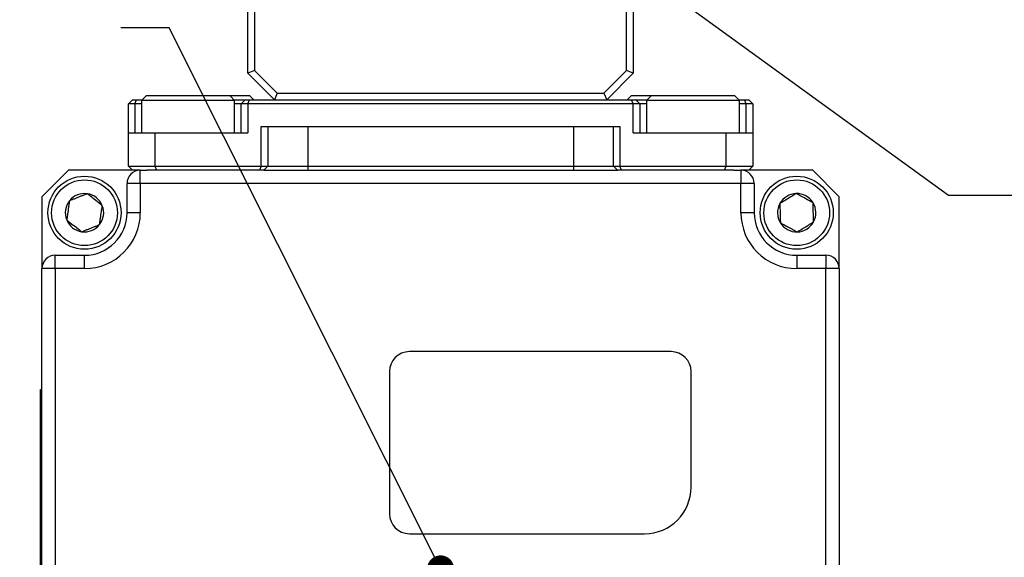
# Model space of a CAD drawing. Header units: millimetres. Extents: x 10 to 549, y 8 to 422.
# Tile 8 of 12: x 366 to 440, y 211 to 251. Entities that reach past the tile are written whole.
import ezdxf

# ---------------------------------------------------------------- set-up
doc = ezdxf.new("R2010")
doc.units = ezdxf.units.MM
doc.layers.add('DIMENSIONS', color=8, linetype='Continuous')
doc.styles.add('SLDTEXTSTYLE0', font='TXT', dxfattribs={"width": 0.75})
doc.dimstyles.new('SLDDIMSTYLE10', dxfattribs={"dimtxt": 0.18, "dimasz": 6.604, "dimexe": 0, "dimexo": 0.0625, "dimgap": 0, "dimtad": 0, "dimtih": 1, "dimtoh": 1, "dimdec": 0, "dimrnd": 1e-09, "dimzin": 0, "dimdsep": 46, "dimtxsty": 'Standard', "dimsah": 1, "dimcen": 0.09, "dimadec": 0, "dimazin": 0, "dimtfac": 6.604, "dimtdec": 0, "dimtofl": 0, "dimtmove": 0, "dimatfit": 3, "dimfxl": 1, "dimfrac": 2, "dimtolj": 1, "dimtzin": 0, "dimarcsym": 0})
doc.dimstyles.new('SLDDIMSTYLE4', dxfattribs={"dimtxt": 0.18, "dimasz": 2.032, "dimexe": 0, "dimexo": 0.0625, "dimgap": 0, "dimtad": 0, "dimtih": 1, "dimtoh": 1, "dimdec": 0, "dimrnd": 1e-09, "dimzin": 0, "dimdsep": 46, "dimtxsty": 'Standard', "dimblk1": 'DOT', "dimblk2": 'DOT', "dimsah": 1, "dimcen": 0.09, "dimadec": 0, "dimazin": 0, "dimtfac": 2.032, "dimtdec": 0, "dimtofl": 0, "dimtmove": 0, "dimatfit": 3, "dimldrblk": 'DOT', "dimfxl": 1, "dimfrac": 2, "dimtolj": 1, "dimtzin": 0, "dimarcsym": 0})

# ---------------------------------------------------------------- blocks, each defined once
blk = doc.blocks.new('SW_NOTE_0_6')
at = {"layer": 'DIMENSIONS', "color": 0, "ltscale": 2, "char_height": 5.29167, "attachment_point": 1, "style": 'SLDTEXTSTYLE0'}
for s, insert in [('TEMPERATURE', (-56.797, 10.743)), ('CONTROL POINT', (-56.797, 1.688))]:
    blk.add_mtext(s, dxfattribs=dict(at, insert=insert))
blk = doc.blocks.new('_Dot')
at = {"color": 0, "linetype": 'ByBlock', "lineweight": -2}
blk.add_line((-0.5, 0), (-1, 0), dxfattribs=at)
at = {"color": 0, "linetype": 'ByBlock', "const_width": 0.5}
blk.add_lwpolyline([(-0.25, 0, 1), (0.25, 0, 1)], format="xyb", close=True, dxfattribs=at)

msp = doc.modelspace()

# ---------------------------------------------------------------- linework, layer by layer
at = {"color": 7, "linetype": 'Continuous', "lineweight": 25, "ltscale": 2}
for p, q in [((382.826, 247.241), (382.826, 272.241)), ((411.326, 247.448), (411.326, 272.034)), ((411.826, 272.241), (411.826, 247.241)), ((383.326, 258.478), (383.326, 247.448)), ((383.326, 247.448), (382.826, 247.241)), ((384.826, 245.241), (382.826, 247.241)), ((383.326, 247.448), (385.033, 245.741)), ((409.619, 245.741), (411.326, 247.448)), ((411.826, 247.241), (409.826, 245.241)), ((411.826, 247.241), (411.326, 247.448)), ((375.176, 245.541), (374.826, 245.191)), ((381.476, 245.541), (375.176, 245.541)), ((381.826, 245.191), (381.476, 245.541)), ((382.976, 245.541), (381.476, 245.541)), ((383.276, 245.241), (382.976, 245.541)), ((385.033, 245.741), (384.826, 245.241)), ((385.033, 245.741), (409.619, 245.741)), ((409.619, 245.741), (409.826, 245.241)), ((411.676, 245.541), (411.376, 245.241)), ((413.176, 245.541), (411.676, 245.541)), ((413.176, 245.541), (412.826, 245.191)), ((418.216, 245.541), (413.176, 245.541)), ((419.476, 245.541), (418.216, 245.541)), ((419.826, 245.191), (419.476, 245.541)), ((373.826, 244.941), (374.126, 245.241)), ((374.326, 244.941), (373.826, 244.941)), ((373.826, 242.741), (373.826, 244.941)), ((374.126, 245.241), (374.451, 245.241)), ((374.326, 244.941), (374.451, 245.241)), ((374.826, 244.941), (374.326, 244.941)), ((374.326, 244.941), (374.326, 242.741)), ((374.451, 245.241), (374.876, 245.241)), ((374.826, 245.191), (374.826, 242.741)), ((381.826, 245.191), (374.826, 245.191)), ((381.776, 245.241), (382.626, 245.241)), ((381.826, 242.741), (381.826, 245.191)), ((382.326, 244.941), (381.826, 244.941)), ((382.326, 244.941), (382.626, 245.241)), ((382.826, 244.941), (382.326, 244.941)), ((382.326, 242.741), (382.326, 244.941)), ((382.626, 245.241), (382.951, 245.241)), ((382.826, 244.941), (382.951, 245.241)), ((382.826, 244.941), (382.826, 242.741)), ((411.826, 244.941), (382.826, 244.941)), ((382.951, 245.241), (411.702, 245.241)), ((411.826, 244.941), (411.702, 245.241)), ((411.702, 245.241), (412.026, 245.241)), ((411.826, 242.741), (411.826, 244.941)), ((412.326, 244.941), (411.826, 244.941)), ((412.326, 244.941), (412.026, 245.241)), ((412.026, 245.241), (412.876, 245.241)), ((412.326, 244.941), (412.326, 242.741)), ((412.826, 244.941), (412.326, 244.941)), ((412.826, 245.191), (412.826, 242.741)), ((418.426, 245.191), (412.826, 245.191)), ((419.826, 245.191), (418.426, 245.191)), ((419.776, 245.241), (420.202, 245.241)), ((419.826, 242.741), (419.826, 245.191)), ((420.326, 244.941), (419.826, 244.941)), ((420.326, 244.941), (420.202, 245.241)), ((420.202, 245.241), (420.526, 245.241)), ((420.326, 242.741), (420.326, 244.941)), ((420.826, 244.941), (420.326, 244.941)), ((420.826, 244.941), (420.526, 245.241)), ((420.826, 244.941), (420.826, 242.741)), ((383.826, 243.241), (410.826, 243.241)), ((383.826, 240.241), (383.826, 243.241)), ((384.326, 243.241), (384.326, 240.241)), ((387.326, 243.241), (387.326, 240.241)), ((407.326, 243.241), (407.326, 240.241)), ((410.326, 240.241), (410.326, 243.241)), ((410.826, 243.241), (410.826, 240.241)), ((373.826, 240.241), (373.826, 242.741)), ((373.826, 242.741), (375.826, 242.741)), ((375.826, 242.741), (375.826, 240.241)), ((375.826, 242.741), (382.826, 242.741)), ((411.826, 242.741), (418.826, 242.741)), ((418.826, 240.241), (418.826, 242.741)), ((418.826, 242.741), (420.826, 242.741)), ((420.826, 242.741), (420.826, 240.241)), ((373.826, 240.241), (375.826, 240.241)), ((373.826, 240.241), (374.126, 239.941)), ((375.826, 240.241), (383.826, 240.241)), ((375.826, 240.241), (375.951, 239.941)), ((383.826, 240.241), (383.702, 239.941)), ((383.826, 240.241), (384.326, 240.241)), ((384.326, 240.241), (384.026, 239.941)), ((384.326, 240.241), (387.326, 240.241)), ((387.326, 240.241), (387.326, 239.941)), ((387.326, 240.241), (407.326, 240.241)), ((407.326, 240.241), (410.326, 240.241)), ((407.326, 240.241), (407.326, 239.941)), ((410.626, 239.941), (410.326, 240.241)), ((410.326, 240.241), (410.826, 240.241)), ((410.826, 240.241), (418.826, 240.241)), ((410.951, 239.941), (410.826, 240.241)), ((418.702, 239.941), (418.826, 240.241)), ((418.826, 240.241), (420.826, 240.241)), ((420.526, 239.941), (420.826, 240.241)), ((369.326, 239.941), (367.326, 237.941)), ((374.126, 239.941), (369.326, 239.941)), ((374.726, 239.941), (374.126, 239.941)), ((374.726, 238.941), (374.726, 239.941)), ((374.726, 239.941), (375.251, 239.941)), ((375.951, 239.941), (375.251, 239.941)), ((383.702, 239.941), (375.951, 239.941)), ((384.026, 239.941), (383.702, 239.941)), ((384.026, 239.941), (410.626, 239.941)), ((410.951, 239.941), (410.626, 239.941)), ((418.702, 239.941), (410.951, 239.941)), ((419.402, 239.941), (418.702, 239.941)), ((419.402, 239.941), (419.926, 239.941)), ((420.526, 239.941), (419.926, 239.941)), ((419.926, 239.941), (419.926, 238.941)), ((425.326, 239.941), (420.526, 239.941)), ((427.326, 237.941), (425.326, 239.941)), ((373.726, 236.741), (373.726, 238.941)), ((374.726, 238.941), (373.726, 238.941)), ((374.726, 238.941), (374.726, 236.741)), ((419.926, 238.941), (374.726, 238.941)), ((419.926, 236.741), (419.926, 238.941)), ((420.926, 238.941), (419.926, 238.941)), ((420.926, 238.941), (420.926, 236.741)), ((367.326, 237.941), (367.326, 232.541)), ((427.326, 232.541), (427.326, 237.941)), ((374.726, 236.741), (373.726, 236.741)), ((420.926, 236.741), (419.926, 236.741)), ((368.326, 232.541), (368.326, 233.541)), ((368.326, 233.541), (370.526, 233.541)), ((370.526, 232.541), (370.526, 233.541)), ((424.126, 233.541), (426.326, 233.541)), ((424.126, 233.541), (424.126, 232.541)), ((426.326, 233.541), (426.326, 232.541)), ((367.326, 187.341), (367.326, 232.541)), ((368.326, 232.541), (367.326, 232.541)), ((368.326, 232.541), (368.326, 187.341)), ((370.526, 232.541), (368.326, 232.541)), ((426.326, 232.541), (424.126, 232.541)), ((426.326, 187.341), (426.326, 232.541)), ((427.326, 232.541), (426.326, 232.541)), ((427.326, 232.541), (427.326, 187.341)), ((414.676, 226.291), (394.976, 226.291)), ((393.476, 224.791), (393.476, 214.091)), ((416.176, 216.091), (416.176, 224.791)), ((367.226, 223.441), (367.326, 223.441)), ((367.226, 222.441), (367.226, 223.441)), ((367.226, 222.441), (367.326, 222.441)), ((367.226, 197.441), (367.226, 222.441)), ((394.976, 212.591), (412.676, 212.591))]:
    msp.add_line(p, q, dxfattribs=at)
at = {"color": 7, "linetype": 'Continuous', "lineweight": 25, "ltscale": 4}
for centre, radius in [((370.526, 236.741), 2.75), ((424.126, 236.741), 2.75), ((370.526, 236.741), 2.475), ((424.126, 236.741), 2.475)]:
    msp.add_circle(centre, radius, dxfattribs=at)
for centre, radius, start, end in [((374.726, 238.941), 1, 90, 180), ((419.926, 238.941), 1, 0, 90), ((370.526, 236.741), 1.443, 81.59459, 141.59459), ((370.526, 236.741), 1.443, 21.59459, 81.59459), ((424.126, 236.741), 1.443, 91.49662, 151.49662), ((424.126, 236.741), 1.443, 31.49662, 91.49662), ((370.526, 236.741), 1.443, 141.59459, 201.59459), ((370.526, 236.741), 1.443, 321.59459, 21.59459), ((424.126, 236.741), 1.443, 151.49662, 211.49662), ((424.126, 236.741), 1.443, 331.49662, 31.49662), ((370.526, 236.741), 4.2, 270, 0), ((370.526, 236.741), 3.2, 270, 0), ((424.126, 236.741), 4.2, 180, 270), ((424.126, 236.741), 3.2, 180, 270), ((370.526, 236.741), 1.443, 201.59459, 261.59459), ((370.526, 236.741), 1.443, 261.59459, 321.59459), ((424.126, 236.741), 1.443, 211.49662, 271.49662), ((424.126, 236.741), 1.443, 271.49662, 331.49662), ((368.326, 232.541), 1, 90, 180), ((426.326, 232.541), 1, 0, 90), ((394.976, 224.791), 1.5, 90, 180), ((414.676, 224.791), 1.5, 0, 90), ((412.676, 216.091), 3.5, 270, 0), ((394.976, 214.091), 1.5, 180, 270)]:
    msp.add_arc(centre, radius, start, end, dxfattribs=at)
at = {"color": 7, "linetype": 'Continuous', "lineweight": 25, "ltscale": 2}
for points, knots in [([(370.737, 238.169), (370.721, 238.162), (370.672, 238.143), (370.605, 238.117), (370.519, 238.082), (370.428, 238.046), (370.313, 238.001), (370.195, 237.954), (370.078, 237.908), (369.963, 237.862), (369.85, 237.818), (369.738, 237.773), (369.644, 237.736), (369.548, 237.698), (369.471, 237.668), (369.414, 237.645), (369.395, 237.638)], [0, 0, 0, 0, 0.0388298, 0.1166001, 0.155556, 0.2386195, 0.3221538, 0.4075444, 0.4937617, 0.5735401, 0.6540373, 0.7365286, 0.8195732, 0.8645643, 0.9547808, 1, 1, 1, 1]), ([(371.868, 237.272), (371.706, 237.401), (371.429, 237.62), (371.027, 237.939), (370.826, 238.098), (370.737, 238.169)], [0, 0, 0, 0, 0.439112, 0.751363, 1, 1, 1, 1]), ([(424.089, 238.184), (423.912, 238.076), (423.611, 237.891), (423.173, 237.623), (422.955, 237.489), (422.858, 237.43)], [0, 0, 0, 0, 0.439112, 0.751363, 1, 1, 1, 1]), ([(425.357, 237.495), (425.175, 237.594), (424.865, 237.762), (424.413, 238.008), (424.188, 238.13), (424.089, 238.184)], [0, 0, 0, 0, 0.439112, 0.751363, 1, 1, 1, 1]), ([(369.395, 237.638), (369.365, 237.433), (369.313, 237.083), (369.238, 236.575), (369.201, 236.322), (369.184, 236.21)], [0, 0, 0, 0, 0.439112, 0.751363, 1, 1, 1, 1]), ([(371.657, 235.844), (371.672, 235.942), (371.701, 236.141), (371.744, 236.433), (371.784, 236.701), (371.815, 236.914), (371.844, 237.105), (371.86, 237.216), (371.868, 237.272)], [0, 0, 0, 0, 0.216122, 0.439632, 0.59325, 0.752001, 0.875433, 1, 1, 1, 1]), ([(422.858, 237.43), (422.859, 237.389), (422.861, 237.307), (422.865, 237.148), (422.87, 236.946), (422.877, 236.698), (422.884, 236.445), (422.889, 236.245), (422.893, 236.092), (422.895, 236.022), (422.896, 235.987)], [0, 0, 0, 0, 0.090105, 0.180535, 0.341063, 0.506248, 0.67244, 0.844348, 0.922063, 1, 1, 1, 1]), ([(425.395, 236.052), (425.394, 236.07), (425.393, 236.122), (425.391, 236.194), (425.389, 236.287), (425.386, 236.385), (425.383, 236.508), (425.379, 236.635), (425.376, 236.761), (425.373, 236.885), (425.37, 237.006), (425.367, 237.127), (425.364, 237.228), (425.361, 237.33), (425.359, 237.414), (425.357, 237.475), (425.357, 237.495)], [0, 0, 0, 0, 0.0388298, 0.1166001, 0.155556, 0.2386195, 0.3221538, 0.4075444, 0.4937617, 0.5735401, 0.6540373, 0.7365286, 0.8195732, 0.8645643, 0.9547808, 1, 1, 1, 1]), ([(369.184, 236.21), (369.346, 236.081), (369.623, 235.862), (370.026, 235.542), (370.226, 235.383), (370.315, 235.313)], [0, 0, 0, 0, 0.439112, 0.751363, 1, 1, 1, 1]), ([(370.315, 235.313), (370.353, 235.328), (370.429, 235.358), (370.578, 235.417), (370.765, 235.491), (370.996, 235.582), (371.231, 235.675), (371.417, 235.749), (371.559, 235.805), (371.625, 235.831), (371.657, 235.844)], [0, 0, 0, 0, 0.090105, 0.180535, 0.341063, 0.506248, 0.67244, 0.844348, 0.922063, 1, 1, 1, 1]), ([(422.896, 235.987), (422.982, 235.94), (423.159, 235.844), (423.419, 235.703), (423.656, 235.574), (423.845, 235.471), (424.015, 235.379), (424.114, 235.325), (424.164, 235.298)], [0, 0, 0, 0, 0.216122, 0.439632, 0.59325, 0.752001, 0.875433, 1, 1, 1, 1]), ([(424.164, 235.298), (424.34, 235.406), (424.642, 235.591), (425.08, 235.859), (425.298, 235.993), (425.395, 236.052)], [0, 0, 0, 0, 0.439112, 0.751363, 1, 1, 1, 1])]:
    msp.add_open_spline(points, degree=3, knots=knots, dxfattribs=at)

# ---------------------------------------------------------------- block references
at = {"layer": 'DIMENSIONS', "ltscale": 2}
msp.add_blockref('SW_NOTE_0_6', (373.257, 250.666), dxfattribs=at)

# ---------------------------------------------------------------- leaders
for points, dimstyle in [([(407.233, 258.615), (435.559, 238.053), (448.259, 238.053)], 'SLDDIMSTYLE10'), ([(397.326, 209.941), (376.905, 250.666), (373.257, 250.666)], 'SLDDIMSTYLE4')]:
    msp.add_leader(points, dimstyle=dimstyle, dxfattribs=at)

doc.saveas('drawing.dxf')
